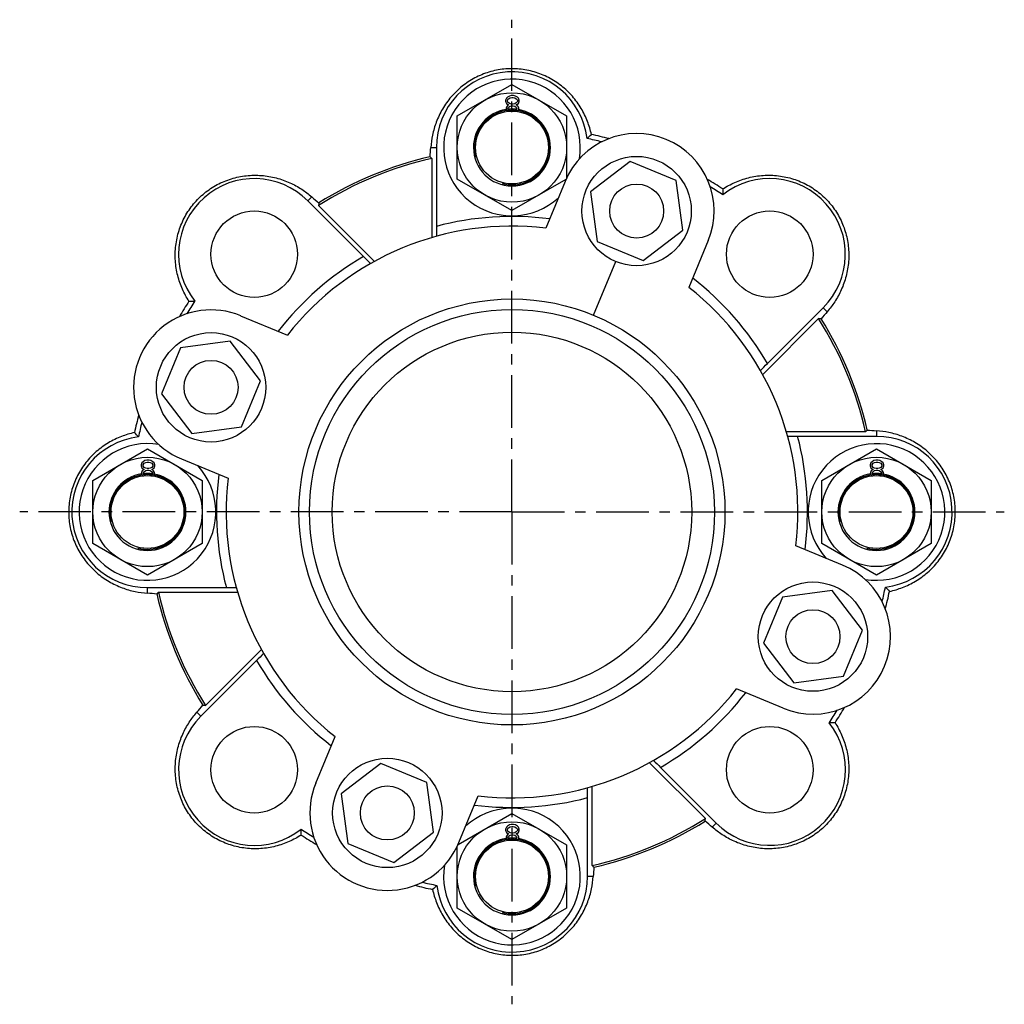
# Model space of a CAD drawing. Header units: millimetres. Extents: x 12 to 549, y 95 to 311.
# Tile 1 of 3: x 12 to 228, y 95 to 311. Entities that reach past the tile are written whole.
import ezdxf

# ---------------------------------------------------------------- set-up
doc = ezdxf.new("R2010")
doc.units = ezdxf.units.MM
doc.header["$LTSCALE"] = 30.8
doc.linetypes.add('CENTER', pattern=[0.6, 0.375, -0.075, 0.075, -0.075])
doc.layers.get('0').update_dxf_attribs({"linetype": 'CONTINUOUS'})
for name, color, linetype in [('AXES', 7, 'CONTINUOUS'), ('CHAMFERS', 7, 'CONTINUOUS'), ('CURVES', 7, 'CONTINUOUS'), ('SURFS', 7, 'CONTINUOUS')]:
    doc.layers.add(name, color=color, linetype=linetype)

msp = doc.modelspace()

# ---------------------------------------------------------------- linework, layer by layer
at = {"color": 7, "linetype": 'Continuous'}
for p, q in [((108.34, 290.26), (120.34, 297.18)), ((120.34, 297.18), (132.34, 290.26)), ((119.11, 294.12), (118.94, 293.69)), ((119.36, 294.37), (119.11, 294.12)), ((119.78, 294.63), (119.36, 294.37)), ((119.36, 293.69), (119.61, 294.03)), ((119.61, 294.03), (119.94, 294.2)), ((120.19, 294.72), (119.78, 294.63)), ((119.94, 294.2), (120.28, 294.29)), ((120.69, 294.72), (120.19, 294.72)), ((120.28, 294.29), (120.61, 294.29)), ((120.61, 294.29), (120.94, 294.2)), ((121.11, 294.63), (120.69, 294.72)), ((120.94, 294.2), (121.28, 294.03)), ((121.53, 294.37), (121.11, 294.63)), ((121.28, 294.03), (121.53, 293.69)), ((121.78, 294.12), (121.53, 294.37)), ((121.94, 293.69), (121.78, 294.12)), ((118.94, 293.69), (118.94, 293.44)), ((118.94, 293.44), (119.11, 293.01)), ((119.19, 292.33), (119.03, 291.99)), ((119.03, 291.99), (119.03, 291.74)), ((119.11, 293.01), (119.44, 292.76)), ((119.44, 292.59), (119.19, 292.33)), ((119.36, 293.44), (119.36, 293.69)), ((119.61, 293.1), (119.36, 293.44)), ((119.44, 292.76), (119.61, 292.67)), ((119.61, 292.67), (119.44, 292.59)), ((119.44, 291.91), (119.61, 292.16)), ((119.44, 291.73), (119.44, 291.91)), ((119.94, 292.93), (119.61, 293.1)), ((119.61, 292.16), (119.94, 292.42)), ((120.28, 292.84), (119.94, 292.93)), ((119.94, 292.42), (120.28, 292.5)), ((120.61, 292.84), (120.28, 292.84)), ((120.28, 292.5), (120.61, 292.5)), ((120.94, 292.93), (120.61, 292.84)), ((120.61, 292.5), (120.94, 292.42)), ((121.28, 293.1), (120.94, 292.93)), ((120.94, 292.42), (121.28, 292.16)), ((121.53, 293.44), (121.28, 293.1)), ((121.28, 292.67), (121.44, 292.76)), ((121.44, 292.59), (121.28, 292.67)), ((121.28, 292.16), (121.44, 291.91)), ((121.44, 292.76), (121.78, 293.01)), ((121.69, 292.33), (121.44, 292.59)), ((121.44, 291.91), (121.44, 291.74)), ((121.53, 293.69), (121.53, 293.44)), ((121.86, 291.99), (121.69, 292.33)), ((121.78, 293.01), (121.94, 293.44)), ((121.86, 291.74), (121.86, 291.99)), ((121.94, 293.44), (121.94, 293.69)), ((108.34, 276.4), (108.34, 290.26)), ((119.03, 291.74), (119.19, 291.31)), ((119.19, 291.31), (119.25, 291.25)), ((119.44, 291.74), (119.61, 291.48)), ((119.61, 291.48), (119.83, 291.31)), ((121.03, 291.3), (121.28, 291.48)), ((121.28, 291.48), (121.44, 291.74)), ((121.61, 291.22), (121.69, 291.31)), ((121.69, 291.31), (121.86, 291.74)), ((132.34, 290.26), (132.34, 276.66)), ((120.34, 269.47), (108.34, 276.4)), ((132.19, 276.31), (120.34, 269.47)), ((28.34, 210.26), (40.34, 217.18)), ((40.34, 217.18), (52.34, 210.26)), ((188.34, 210.26), (200.34, 217.18)), ((200.34, 217.18), (212.34, 210.26)), ((39.11, 214.12), (38.94, 213.69)), ((39.36, 214.37), (39.11, 214.12)), ((39.78, 214.63), (39.36, 214.37)), ((39.36, 213.69), (39.61, 214.03)), ((39.61, 214.03), (39.94, 214.2)), ((40.19, 214.72), (39.78, 214.63)), ((39.94, 214.2), (40.28, 214.29)), ((40.69, 214.72), (40.19, 214.72)), ((40.28, 214.29), (40.61, 214.29)), ((40.61, 214.29), (40.94, 214.2)), ((41.11, 214.63), (40.69, 214.72)), ((40.94, 214.2), (41.28, 214.03)), ((41.53, 214.37), (41.11, 214.63)), ((41.28, 214.03), (41.53, 213.69)), ((41.78, 214.12), (41.53, 214.37)), ((41.94, 213.69), (41.78, 214.12)), ((199.11, 214.12), (198.94, 213.69)), ((199.36, 214.37), (199.11, 214.12)), ((199.78, 214.63), (199.36, 214.37)), ((199.36, 213.69), (199.61, 214.03)), ((199.61, 214.03), (199.94, 214.2)), ((200.19, 214.72), (199.78, 214.63)), ((199.94, 214.2), (200.28, 214.29)), ((200.69, 214.72), (200.19, 214.72)), ((200.28, 214.29), (200.61, 214.29)), ((200.61, 214.29), (200.94, 214.2)), ((201.11, 214.63), (200.69, 214.72)), ((200.94, 214.2), (201.28, 214.03)), ((201.53, 214.37), (201.11, 214.63)), ((201.28, 214.03), (201.53, 213.69)), ((201.78, 214.12), (201.53, 214.37)), ((201.94, 213.69), (201.78, 214.12)), ((38.94, 213.69), (38.94, 213.44)), ((38.94, 213.44), (39.11, 213.01)), ((39.19, 212.33), (39.03, 211.99)), ((39.03, 211.99), (39.03, 211.74)), ((39.11, 213.01), (39.44, 212.76)), ((39.44, 212.59), (39.19, 212.33)), ((39.36, 213.44), (39.36, 213.69)), ((39.61, 213.1), (39.36, 213.44)), ((39.44, 212.76), (39.61, 212.67)), ((39.61, 212.67), (39.44, 212.59)), ((39.44, 211.91), (39.61, 212.16)), ((39.44, 211.73), (39.44, 211.91)), ((39.94, 212.93), (39.61, 213.1)), ((39.61, 212.16), (39.94, 212.42)), ((40.28, 212.84), (39.94, 212.93)), ((39.94, 212.42), (40.28, 212.5)), ((40.61, 212.84), (40.28, 212.84)), ((40.28, 212.5), (40.61, 212.5)), ((40.94, 212.93), (40.61, 212.84)), ((40.61, 212.5), (40.94, 212.42)), ((41.28, 213.1), (40.94, 212.93)), ((40.94, 212.42), (41.28, 212.16)), ((41.53, 213.44), (41.28, 213.1)), ((41.28, 212.67), (41.44, 212.76)), ((41.44, 212.59), (41.28, 212.67)), ((41.28, 212.16), (41.44, 211.91)), ((41.44, 212.76), (41.78, 213.01)), ((41.69, 212.33), (41.44, 212.59)), ((41.44, 211.91), (41.44, 211.74)), ((41.53, 213.69), (41.53, 213.44)), ((41.86, 211.99), (41.69, 212.33)), ((41.78, 213.01), (41.94, 213.44)), ((41.86, 211.74), (41.86, 211.99)), ((41.94, 213.44), (41.94, 213.69)), ((198.94, 213.69), (198.94, 213.44)), ((198.94, 213.44), (199.11, 213.01)), ((199.19, 212.33), (199.03, 211.99)), ((199.03, 211.99), (199.03, 211.74)), ((199.11, 213.01), (199.44, 212.76)), ((199.44, 212.59), (199.19, 212.33)), ((199.36, 213.44), (199.36, 213.69)), ((199.61, 213.1), (199.36, 213.44)), ((199.44, 212.76), (199.61, 212.67)), ((199.61, 212.67), (199.44, 212.59)), ((199.44, 211.91), (199.61, 212.16)), ((199.44, 211.73), (199.44, 211.91)), ((199.94, 212.93), (199.61, 213.1)), ((199.61, 212.16), (199.94, 212.42)), ((200.28, 212.84), (199.94, 212.93)), ((199.94, 212.42), (200.28, 212.5)), ((200.61, 212.84), (200.28, 212.84)), ((200.28, 212.5), (200.61, 212.5)), ((200.94, 212.93), (200.61, 212.84)), ((200.61, 212.5), (200.94, 212.42)), ((201.28, 213.1), (200.94, 212.93)), ((200.94, 212.42), (201.28, 212.16)), ((201.53, 213.44), (201.28, 213.1)), ((201.28, 212.67), (201.44, 212.76)), ((201.44, 212.59), (201.28, 212.67)), ((201.28, 212.16), (201.44, 211.91)), ((201.44, 212.76), (201.78, 213.01)), ((201.69, 212.33), (201.44, 212.59)), ((201.44, 211.91), (201.44, 211.74)), ((201.53, 213.69), (201.53, 213.44)), ((201.86, 211.99), (201.69, 212.33)), ((201.78, 213.01), (201.94, 213.44)), ((201.86, 211.74), (201.86, 211.99)), ((201.94, 213.44), (201.94, 213.69)), ((28.34, 196.4), (28.34, 210.26)), ((39.03, 211.74), (39.19, 211.31)), ((39.19, 211.31), (39.25, 211.25)), ((39.44, 211.74), (39.61, 211.48)), ((39.61, 211.48), (39.83, 211.31)), ((41.03, 211.3), (41.28, 211.48)), ((41.28, 211.48), (41.44, 211.74)), ((41.61, 211.22), (41.69, 211.31)), ((41.69, 211.31), (41.86, 211.74)), ((52.34, 210.26), (52.34, 196.4)), ((188.34, 196.4), (188.34, 210.26)), ((199.03, 211.74), (199.19, 211.31)), ((199.19, 211.31), (199.25, 211.25)), ((199.44, 211.74), (199.61, 211.48)), ((199.61, 211.48), (199.83, 211.31)), ((201.03, 211.3), (201.28, 211.48)), ((201.28, 211.48), (201.44, 211.74)), ((201.61, 211.22), (201.69, 211.31)), ((201.69, 211.31), (201.86, 211.74)), ((212.34, 210.26), (212.34, 196.4)), ((40.34, 189.47), (28.34, 196.4)), ((52.34, 196.4), (40.34, 189.47)), ((200.34, 189.47), (188.34, 196.4)), ((212.34, 196.4), (200.34, 189.47)), ((108.5, 130.35), (120.34, 137.18)), ((120.34, 137.18), (132.34, 130.26)), ((119.11, 134.12), (118.94, 133.69)), ((119.36, 134.37), (119.11, 134.12)), ((119.78, 134.63), (119.36, 134.37)), ((119.36, 133.69), (119.61, 134.03)), ((119.61, 134.03), (119.94, 134.2)), ((120.19, 134.72), (119.78, 134.63)), ((119.94, 134.2), (120.28, 134.29)), ((120.69, 134.72), (120.19, 134.72)), ((120.28, 134.29), (120.61, 134.29)), ((120.61, 134.29), (120.94, 134.2)), ((121.11, 134.63), (120.69, 134.72)), ((120.94, 134.2), (121.28, 134.03)), ((121.53, 134.37), (121.11, 134.63)), ((121.28, 134.03), (121.53, 133.69)), ((121.78, 134.12), (121.53, 134.37)), ((121.94, 133.69), (121.78, 134.12)), ((118.94, 133.69), (118.94, 133.44)), ((118.94, 133.44), (119.11, 133.01)), ((119.19, 132.33), (119.03, 131.99)), ((119.03, 131.99), (119.03, 131.74)), ((119.11, 133.01), (119.44, 132.76)), ((119.44, 132.59), (119.19, 132.33)), ((119.36, 133.44), (119.36, 133.69)), ((119.61, 133.1), (119.36, 133.44)), ((119.44, 132.76), (119.61, 132.67)), ((119.61, 132.67), (119.44, 132.59)), ((119.44, 131.91), (119.61, 132.16)), ((119.44, 131.73), (119.44, 131.91)), ((119.94, 132.93), (119.61, 133.1)), ((119.61, 132.16), (119.94, 132.42)), ((120.28, 132.84), (119.94, 132.93)), ((119.94, 132.42), (120.28, 132.5)), ((120.61, 132.84), (120.28, 132.84)), ((120.28, 132.5), (120.61, 132.5)), ((120.94, 132.93), (120.61, 132.84)), ((120.61, 132.5), (120.94, 132.42)), ((121.28, 133.1), (120.94, 132.93)), ((120.94, 132.42), (121.28, 132.16)), ((121.53, 133.44), (121.28, 133.1)), ((121.28, 132.67), (121.44, 132.76)), ((121.44, 132.59), (121.28, 132.67)), ((121.28, 132.16), (121.44, 131.91)), ((121.44, 132.76), (121.78, 133.01)), ((121.69, 132.33), (121.44, 132.59)), ((121.44, 131.91), (121.44, 131.74)), ((121.53, 133.69), (121.53, 133.44)), ((121.86, 131.99), (121.69, 132.33)), ((121.78, 133.01), (121.94, 133.44)), ((121.86, 131.74), (121.86, 131.99)), ((121.94, 133.44), (121.94, 133.69)), ((108.34, 116.4), (108.34, 130)), ((119.03, 131.74), (119.19, 131.31)), ((119.19, 131.31), (119.25, 131.25)), ((119.44, 131.74), (119.61, 131.48)), ((119.61, 131.48), (119.83, 131.31)), ((121.03, 131.3), (121.28, 131.48)), ((121.28, 131.48), (121.44, 131.74)), ((121.61, 131.22), (121.69, 131.31)), ((121.69, 131.31), (121.86, 131.74)), ((132.34, 130.26), (132.34, 116.4)), ((120.34, 109.47), (108.34, 116.4)), ((132.34, 116.4), (120.34, 109.47))]:
    msp.add_line(p, q, dxfattribs=at)
at = {"color": 40, "linetype": 'Continuous'}
msp.add_line((138.23, 246.52), (143.11, 258.3), dxfattribs=at)
at = {"color": 7, "linetype": 'Continuous'}
for centre, radius in [((120.34, 283.33), 12), ((120.34, 283.33), 8), ((63.77, 259.9), 9.5), ((176.91, 259.9), 9.5), ((120.34, 203.33), 46.75), ((120.34, 203.33), 44.45), ((120.34, 203.33), 39.45), ((40.34, 203.33), 12), ((200.34, 203.33), 12), ((40.34, 203.33), 8), ((200.34, 203.33), 8), ((63.77, 146.76), 9.5), ((176.91, 146.76), 9.5), ((120.34, 123.33), 12), ((120.34, 123.33), 8)]:
    msp.add_circle(centre, radius, dxfattribs=at)
for centre, radius, start, end in [((120.34, 283.33), 15, 350.373, 312.7125), ((120.34, 283.33), 8.45, 82.649, 96.114), ((120.34, 283.33), 8.45, 98.8056, 180), ((120.34, 283.33), 8.45, 0, 79.9037), ((63.77, 259.9), 16.6, 45, 218.223), ((176.91, 259.9), 16.6, 315, 128.223), ((120.34, 203.33), 64.85, 82.6992, 104.832), ((120.34, 203.33), 62.75, 83.2188, 141.7812), ((120.34, 203.33), 64.85, 120.168, 142.3008), ((120.34, 203.33), 64.85, 30.168, 52.3008), ((120.34, 203.33), 62.75, 353.2188, 51.7812), ((40.34, 203.33), 15, 80.373, 42.7125), ((120.34, 203.33), 64.85, 352.6992, 14.832), ((200.34, 203.33), 15, 260.373, 222.7125), ((40.34, 203.33), 8.45, 98.8056, 180), ((40.34, 203.33), 8.45, 82.649, 96.114), ((40.34, 203.33), 8.45, 0, 79.9037), ((120.34, 203.33), 64.85, 172.6992, 194.832), ((120.34, 203.33), 62.75, 173.2188, 231.7812), ((200.34, 203.33), 8.45, 98.8056, 180), ((200.34, 203.33), 8.45, 82.649, 96.114), ((200.34, 203.33), 8.45, 0, 79.9037), ((120.34, 203.33), 64.85, 210.168, 232.3008), ((120.34, 203.33), 62.75, 263.2188, 321.7812), ((120.34, 203.33), 64.85, 300.168, 322.3008), ((63.77, 146.76), 16.6, 135, 308.223), ((176.91, 146.76), 16.6, 225, 38.223), ((120.34, 203.33), 64.85, 262.6992, 284.832), ((120.34, 123.33), 15, 170.373, 132.7125), ((120.34, 123.33), 8.45, 98.8056, 180), ((120.34, 123.33), 8.45, 82.649, 96.114), ((120.34, 123.33), 8.45, 0, 79.9037)]:
    msp.add_arc(centre, radius, start, end, dxfattribs=at)
at = {"color": 2, "linetype": 'Continuous'}
for centre in [(120.34, 283.33), (40.34, 203.33), (200.34, 203.33), (120.34, 123.33)]:
    msp.add_arc(centre, 8.2, 255, 195, dxfattribs=at)
at = {"color": 7, "linetype": 'Continuous'}
for points in [[(49.44, 249.58), (48.9, 250.43), (47.92, 252.25), (46.88, 255.24), (46.37, 258.48), (46.45, 261.82), (47.16, 265.11), (48.48, 268.22), (50.38, 271.02), (52.78, 273.39), (55.59, 275.27), (58.71, 276.56), (62.01, 277.24), (65.35, 277.29), (68.58, 276.75), (71.56, 275.69), (74.17, 274.26), (75.69, 273.1), (76.38, 272.51)], [(166.6, 274.23), (167.44, 274.77), (169.26, 275.75), (172.25, 276.79), (175.5, 277.3), (178.84, 277.22), (182.13, 276.51), (185.23, 275.19), (188.03, 273.29), (190.41, 270.89), (192.28, 268.08), (193.58, 264.96), (194.26, 261.66), (194.31, 258.32), (193.76, 255.09), (192.71, 252.11), (191.27, 249.5), (190.12, 247.98), (189.52, 247.29)], [(74.09, 132.43), (73.24, 131.89), (71.42, 130.9), (68.43, 129.87), (65.19, 129.35), (61.85, 129.43), (58.56, 130.14), (55.45, 131.47), (52.65, 133.36), (50.28, 135.76), (48.4, 138.58), (47.11, 141.7), (46.43, 144.99), (46.38, 148.33), (46.92, 151.57), (47.98, 154.54), (49.41, 157.15), (50.57, 158.68), (51.16, 159.37)], [(191.24, 157.07), (191.78, 156.23), (192.77, 154.41), (193.8, 151.42), (194.32, 148.17), (194.24, 144.83), (193.53, 141.54), (192.2, 138.44), (190.31, 135.64), (187.91, 133.26), (185.09, 131.39), (181.97, 130.09), (178.68, 129.41), (175.34, 129.36), (172.1, 129.91), (169.13, 130.96), (166.52, 132.4), (164.99, 133.55), (164.3, 134.15)]]:
    msp.add_open_spline(points, degree=3, knots=[0, 0, 0, 0, 0.057919, 0.119261, 0.182631, 0.246981, 0.311707, 0.376541, 0.441395, 0.506252, 0.571106, 0.635938, 0.700654, 0.764975, 0.828275, 0.889487, 0.947203, 1, 1, 1, 1], dxfattribs=at)
at = {"layer": 'AXES', "color": 7, "linetype": 'CENTER'}
for q in [(120.34, 311.38), (12.29, 203.33), (120.34, 95.28), (228.39, 203.33)]:
    msp.add_line((120.34, 203.33), q, dxfattribs=at)
at = {"layer": 'CHAMFERS', "color": 7, "linetype": 'Continuous'}
for centre in [(120.34, 283.33), (40.34, 203.33), (200.34, 203.33), (120.34, 123.33)]:
    msp.add_arc(centre, 8.45, 180, 360, dxfattribs=at)
at = {"layer": 'CURVES', "color": 40, "linetype": 'Continuous'}
msp.add_line((138.23, 246.52), (143.11, 258.3), dxfattribs=at)
at = {"layer": 'SURFS', "color": 7, "linetype": 'Continuous'}
for p, q in [((102.51, 283.33), (103.74, 283.33)), ((103.74, 283.33), (103.74, 266.01)), ((102.78, 280.93), (102.78, 263.57)), ((146.27, 280.26), (137.57, 273.58)), ((156.41, 276.06), (146.27, 280.26)), ((132, 275.89), (127.75, 265.64)), ((157.84, 265.19), (156.41, 276.06)), ((76.38, 272.51), (75.51, 271.63)), ((137.57, 273.58), (139, 262.71)), ((87.75, 259.39), (75.51, 271.63)), ((90.16, 258.34), (77.89, 270.62)), ((149.14, 258.51), (157.84, 265.19)), ((139, 262.71), (149.14, 258.51)), ((163.41, 262.88), (159.16, 252.63)), ((60.79, 246.4), (71.04, 242.15)), ((176.41, 235.92), (188.65, 248.16)), ((189.52, 247.29), (188.65, 248.16)), ((175.36, 233.51), (187.63, 245.78)), ((58.48, 240.82), (47.61, 239.39)), ((65.16, 232.12), (58.48, 240.82)), ((47.61, 239.39), (43.41, 229.26)), ((60.96, 221.99), (65.16, 232.12)), ((43.41, 229.26), (50.09, 220.55)), ((50.09, 220.55), (60.96, 221.99)), ((197.94, 220.89), (180.58, 220.89)), ((200.34, 221.16), (200.34, 219.93)), ((200.34, 219.93), (183.03, 219.93)), ((47.78, 214.98), (58.03, 210.74)), ((192.91, 191.67), (182.65, 195.92)), ((40.34, 185.49), (40.34, 186.73)), ((40.34, 186.73), (57.66, 186.73)), ((190.6, 186.1), (179.72, 184.67)), ((197.28, 177.4), (190.6, 186.1)), ((42.74, 185.76), (60.1, 185.76)), ((179.72, 184.67), (175.52, 174.53)), ((193.08, 167.26), (197.28, 177.4)), ((65.33, 173.15), (53.05, 160.87)), ((175.52, 174.53), (182.2, 165.83)), ((64.28, 170.74), (52.04, 158.5)), ((182.2, 165.83), (193.08, 167.26)), ((179.89, 160.26), (169.64, 164.51)), ((51.16, 159.37), (52.04, 158.5)), ((77.28, 143.78), (81.52, 154.03)), ((91.55, 148.15), (82.85, 141.47)), ((101.68, 143.95), (91.55, 148.15)), ((150.52, 148.31), (162.8, 136.04)), ((152.93, 147.26), (165.17, 135.02)), ((103.12, 133.07), (101.68, 143.95)), ((137.91, 125.73), (137.91, 143.09)), ((82.85, 141.47), (84.28, 130.59)), ((108.69, 130.76), (112.93, 141.02)), ((136.94, 123.33), (136.94, 140.64)), ((164.3, 134.15), (165.17, 135.02)), ((94.41, 126.39), (103.12, 133.07)), ((84.28, 130.59), (94.41, 126.39)), ((138.18, 123.33), (136.94, 123.33))]:
    msp.add_line(p, q, dxfattribs=at)
for centre, radius in [((147.7, 269.38), 12), ((147.7, 269.38), 5.92), ((54.29, 230.69), 12), ((54.29, 230.69), 5.92), ((186.4, 175.97), 12), ((186.4, 175.97), 5.92), ((92.98, 137.27), 12), ((92.98, 137.27), 5.92)]:
    msp.add_circle(centre, radius, dxfattribs=at)
for centre, radius, start, end in [((120.34, 283.33), 16.6, 6.777, 180), ((147.7, 269.38), 17, 337.5, 157.5), ((85.71, 340.65), 75.35, 312.7164, 313.6981), ((120.34, 203.33), 83.6, 76.3586, 78.628), ((120.34, 203.33), 84.66, 75.4367, 78.1215), ((-20.14, 292.25), 122.98, 354.8821, 355.841), ((120.34, 203.33), 80, 103.0029, 121.9971), ((-57, 80.94), 255.98, 51.3763, 51.5015), ((120.34, 203.33), 79.56, 102.7524, 122.2476), ((120.34, 203.33), 84.66, 56.8785, 59.5633), ((120.34, 203.33), 83.6, 56.372, 58.6414), ((152.98, 361.03), 117.06, 229.1348, 230.1421), ((240.55, 275.9), 73.97, 181.2928, 182.2928), ((332.28, 242.19), 255.98, 173.4985, 173.6237), ((222.37, 266), 118.63, 179.9912, 181.0422), ((2.77, 174.4), 120.19, 43.9646, 45.0019), ((120.34, 203.33), 84.66, 146.8785, 149.5633), ((120.34, 203.33), 83.6, 146.372, 148.6414), ((47.77, 323.53), 73.97, 271.2928, 272.2928), ((54.29, 230.69), 17, 67.5, 247.5), ((278.05, 170.69), 117.06, 139.1348, 140.1421), ((159.2, -8.61), 255.98, 83.4985, 83.6237), ((120.34, 203.33), 79.56, 12.7524, 32.2476), ((120.34, 203.33), 80, 13.0029, 31.9971), ((91.41, 320.9), 120.19, 313.9646, 315.0019), ((120.34, 203.33), 84.66, 165.4367, 168.1215), ((120.34, 203.33), 83.6, 166.3586, 168.628), ((-16.98, 168.7), 75.35, 42.7164, 43.6981), ((-2.04, 380.67), 255.98, 321.3763, 321.5015), ((209.26, 343.81), 122.98, 264.8821, 265.841), ((40.34, 203.33), 16.6, 96.777, 270), ((183.01, 101.3), 118.63, 89.9912, 91.0422), ((200.34, 203.33), 16.6, 276.777, 90), ((186.4, 175.97), 17, 247.5, 67.5), ((57.67, 305.36), 118.63, 269.9912, 271.0422), ((120.34, 203.33), 83.6, 346.3586, 348.628), ((120.34, 203.33), 84.66, 345.4367, 348.1215), ((257.66, 237.96), 75.35, 222.7164, 223.6981), ((31.42, 62.84), 122.98, 84.8821, 85.841), ((242.73, 25.98), 255.98, 141.3763, 141.5015), ((120.34, 203.33), 80, 193.0029, 211.9971), ((120.34, 203.33), 79.56, 192.7524, 212.2476), ((149.27, 85.75), 120.19, 133.9646, 135.0019), ((-37.36, 235.96), 117.06, 319.1348, 320.1421), ((81.48, 415.27), 255.98, 263.4985, 263.6237), ((120.34, 203.33), 84.66, 326.8785, 329.5633), ((120.34, 203.33), 83.6, 326.372, 328.6414), ((192.91, 83.12), 73.97, 91.2928, 92.2928), ((237.92, 232.26), 120.19, 223.9646, 225.0019), ((92.98, 137.27), 17, 157.5, 337.5), ((18.31, 140.66), 118.63, 359.9912, 1.0422), ((120.34, 203.33), 79.56, 282.7524, 302.2476), ((120.34, 203.33), 80, 283.0029, 301.9971), ((-91.6, 164.47), 255.98, 353.4985, 353.6237), ((87.71, 45.62), 117.06, 49.1348, 50.1421), ((0.14, 130.76), 73.97, 1.2928, 2.2928), ((120.34, 203.33), 83.6, 236.372, 238.6414), ((120.34, 203.33), 84.66, 236.8785, 239.5633), ((297.69, 325.71), 255.98, 231.3763, 231.5015), ((260.83, 114.41), 122.98, 174.8821, 175.841), ((120.34, 123.33), 16.6, 186.777, 360), ((120.34, 203.33), 84.66, 255.4367, 258.1215), ((120.34, 203.33), 83.6, 256.3586, 258.628), ((154.98, 66.01), 75.35, 132.7164, 133.6981)]:
    msp.add_arc(centre, radius, start, end, dxfattribs=at)
for points in [[(137.77, 286.17), (137.56, 287.15), (136.96, 289.13), (135.58, 291.98), (133.65, 294.64), (131.23, 296.94), (128.41, 298.77), (125.27, 300.03), (121.95, 300.66), (118.57, 300.65), (115.26, 299.98), (112.14, 298.69), (109.33, 296.84), (106.93, 294.52), (105.03, 291.85), (103.67, 288.99), (102.84, 286.13), (102.58, 284.24), (102.51, 283.33)], [(37.5, 220.75), (36.52, 220.54), (34.54, 219.95), (31.69, 218.56), (29.03, 216.64), (26.73, 214.22), (24.9, 211.39), (23.64, 208.26), (23.01, 204.94), (23.02, 201.56), (23.69, 198.24), (24.98, 195.12), (26.83, 192.31), (29.15, 189.91), (31.83, 188.01), (34.68, 186.65), (37.54, 185.82), (39.43, 185.56), (40.34, 185.49)], [(203.19, 185.9), (204.16, 186.11), (206.15, 186.71), (208.99, 188.09), (211.65, 190.02), (213.96, 192.44), (215.78, 195.26), (217.04, 198.4), (217.68, 201.72), (217.66, 205.1), (217, 208.41), (215.71, 211.53), (213.86, 214.34), (211.53, 216.74), (208.86, 218.64), (206.01, 220), (203.15, 220.83), (201.25, 221.09), (200.34, 221.16)], [(102.92, 120.48), (103.13, 119.51), (103.72, 117.53), (105.11, 114.68), (107.03, 112.02), (109.45, 109.71), (112.28, 107.89), (115.41, 106.63), (118.73, 105.99), (122.11, 106.01), (125.43, 106.67), (128.55, 107.96), (131.36, 109.81), (133.76, 112.14), (135.66, 114.81), (137.02, 117.66), (137.85, 120.52), (138.11, 122.42), (138.18, 123.33)]]:
    msp.add_open_spline(points, degree=3, knots=[0, 0, 0, 0, 0.05792, 0.119261, 0.182631, 0.246981, 0.311708, 0.376541, 0.441396, 0.506252, 0.571106, 0.635938, 0.700654, 0.764975, 0.828275, 0.889487, 0.947203, 1, 1, 1, 1], dxfattribs=at)

doc.saveas('drawing.dxf')
